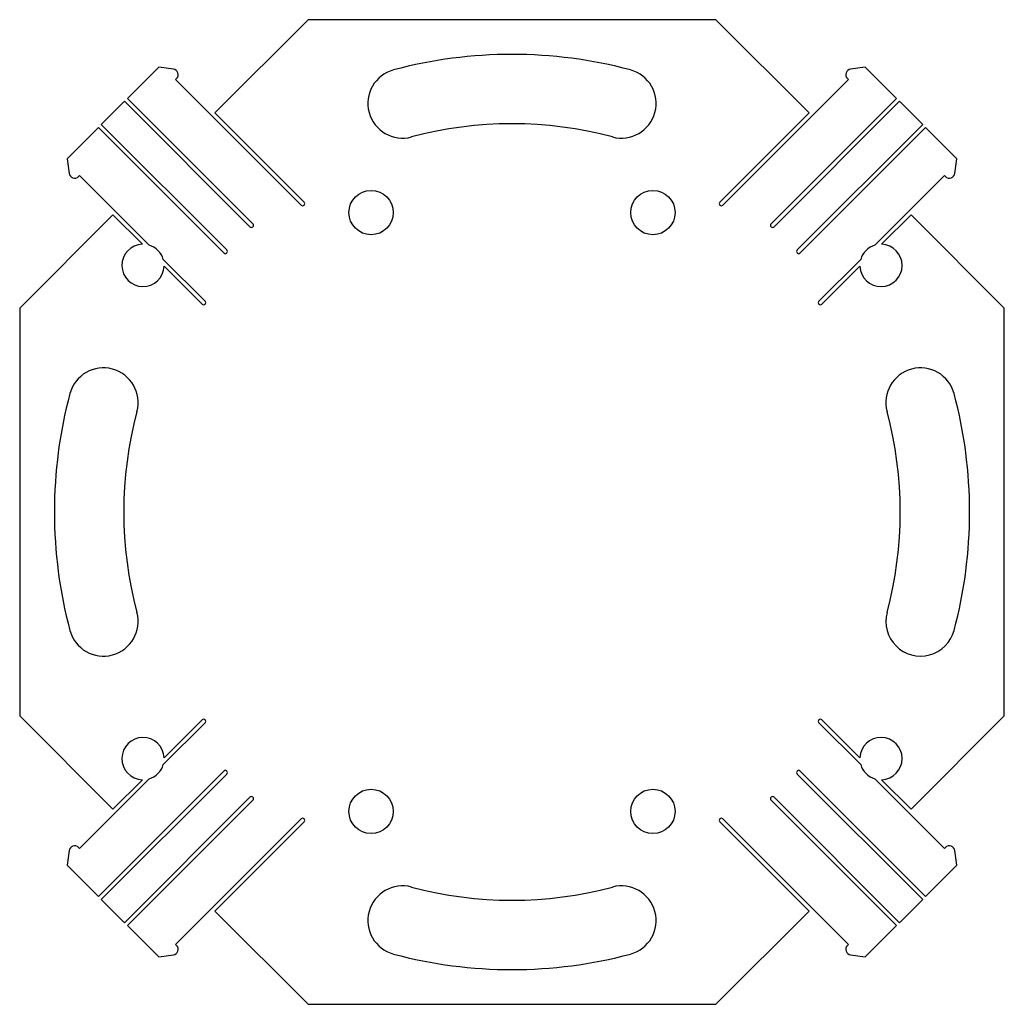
# Model space of a CAD drawing. Extents: x -35.5 to 35.5, y -35.5 to 35.5.
import ezdxf

# ---------------------------------------------------------------- set-up
doc = ezdxf.new("R2010")
doc.units = 0
doc.layers.add('Shape2DView011', color=7, linetype='CONTINUOUS')

msp = doc.modelspace()

# ---------------------------------------------------------------- linework, layer by layer
at = {"layer": 'Shape2DView011'}
for p, q in [((-14.7046, 35.5), (-21.4253, 28.7792)), ((14.7046, 35.5), (-14.7046, 35.5)), ((21.4253, 28.7792), (14.7046, 35.5)), ((-25.4705, 32.088), (-27.7333, 29.8252)), ((-24.4081, 31.9328), (-25.4705, 32.088)), ((25.4705, 32.088), (24.4081, 31.9328)), ((27.7333, 29.8252), (25.4705, 32.088)), ((-24.1831, 31.2541), (-24.2538, 31.1834)), ((24.2538, 31.1834), (24.1831, 31.2541)), ((-24.2538, 31.1834), (-15.2028, 22.1324)), ((24.2538, 31.1834), (15.2028, 22.1324)), ((-27.7333, 29.8252), (-18.6823, 20.7743)), ((18.6823, 20.7743), (27.7333, 29.8252)), ((-27.9454, 29.6131), (-29.6131, 27.9454)), ((-18.8944, 20.5621), (-27.9454, 29.6131)), ((27.9454, 29.6131), (18.8944, 20.5621)), ((29.6131, 27.9454), (27.9454, 29.6131)), ((-14.9907, 22.3446), (-21.4253, 28.7792)), ((14.9907, 22.3446), (21.4253, 28.7792)), ((-29.8252, 27.7333), (-32.088, 25.4705)), ((-20.7743, 18.6823), (-29.8252, 27.7333)), ((-29.6131, 27.9454), (-20.5621, 18.8944)), ((20.5621, 18.8944), (29.6131, 27.9454)), ((29.8252, 27.7333), (20.7743, 18.6823)), ((32.088, 25.4705), (29.8252, 27.7333)), ((-32.088, 25.4705), (-31.9328, 24.4081)), ((31.9328, 24.4081), (32.088, 25.4705)), ((-31.1834, 24.2538), (-31.2541, 24.1831)), ((-31.1834, 24.2538), (-26.1685, 19.2388)), ((31.1834, 24.2538), (26.1685, 19.2388)), ((31.2541, 24.1831), (31.1834, 24.2538)), ((-28.7792, 21.4253), (-35.5, 14.7046)), ((-26.6564, 19.3024), (-28.7792, 21.4253)), ((26.6564, 19.3024), (28.7792, 21.4253)), ((35.5, 14.7046), (28.7792, 21.4253)), ((-25.1464, 18.2168), (-22.1324, 15.2028)), ((25.1464, 18.2168), (22.1324, 15.2028)), ((-22.3446, 14.9907), (-25.0828, 17.7289)), ((22.3446, 14.9907), (25.0828, 17.7289)), ((-35.5, 14.7046), (-35.5, -14.7046)), ((35.5, -14.7046), (35.5, 14.7046)), ((-35.5, -14.7046), (-28.7792, -21.4253)), ((28.7792, -21.4253), (35.5, -14.7046)), ((-25.1464, -18.2168), (-22.1324, -15.2028)), ((-22.3446, -14.9907), (-25.0828, -17.7289)), ((25.1464, -18.2168), (22.1324, -15.2028)), ((22.3446, -14.9907), (25.0828, -17.7289)), ((-29.8252, -27.7333), (-20.7743, -18.6823)), ((-20.5621, -18.8944), (-29.6131, -27.9454)), ((29.6131, -27.9454), (20.5621, -18.8944)), ((20.7743, -18.6823), (29.8252, -27.7333)), ((-31.1834, -24.2538), (-26.1685, -19.2388)), ((-26.6564, -19.3024), (-28.7792, -21.4253)), ((31.1834, -24.2538), (26.1685, -19.2388)), ((26.6564, -19.3024), (28.7792, -21.4253)), ((-27.9454, -29.6131), (-18.8944, -20.5621)), ((18.8944, -20.5621), (27.9454, -29.6131)), ((-18.6823, -20.7743), (-27.7333, -29.8252)), ((27.7333, -29.8252), (18.6823, -20.7743)), ((-24.2538, -31.1834), (-15.2028, -22.1324)), ((-14.9907, -22.3446), (-21.4253, -28.7792)), ((14.9907, -22.3446), (21.4253, -28.7792)), ((24.2538, -31.1834), (15.2028, -22.1324)), ((-31.9328, -24.4081), (-32.088, -25.4705)), ((-31.2541, -24.1831), (-31.1834, -24.2538)), ((31.1834, -24.2538), (31.2541, -24.1831)), ((32.088, -25.4705), (31.9328, -24.4081)), ((-32.088, -25.4705), (-29.8252, -27.7333)), ((29.8252, -27.7333), (32.088, -25.4705)), ((-29.6131, -27.9454), (-27.9454, -29.6131)), ((27.9454, -29.6131), (29.6131, -27.9454)), ((-21.4253, -28.7792), (-14.7046, -35.5)), ((14.7046, -35.5), (21.4253, -28.7792)), ((-27.7333, -29.8252), (-25.4705, -32.088)), ((25.4705, -32.088), (27.7333, -29.8252)), ((-24.2538, -31.1834), (-24.1831, -31.2541)), ((24.1831, -31.2541), (24.2538, -31.1834)), ((-25.4705, -32.088), (-24.4081, -31.9328)), ((24.4081, -31.9328), (25.4705, -32.088)), ((-14.7046, -35.5), (14.7046, -35.5))]:
    msp.add_line(p, q, dxfattribs=at)
for centre in [(-10.16, 21.59), (10.16, 21.59), (-10.16, -21.59), (10.16, -21.59)]:
    msp.add_circle(centre, 1.6, dxfattribs=at)
for centre, radius, start, end in [((0, 0), 33, 75, 105), ((-24.4659, 31.537), 0.4, -45, 81.6887), ((-7.894, 29.4607), 2.5, 105, -75), ((7.894, 29.4607), 2.5, -105, 75), ((24.4659, 31.537), 0.4, 98.3113, -135), ((0, 0), 28, 75, 105), ((-31.537, 24.4659), 0.4, -171.689, -45), ((31.537, 24.4659), 0.4, -135, -8.31132), ((-15.0967, 22.2385), 0.15, -135, 45), ((15.0967, 22.2385), 0.15, 135, -45), ((-18.7884, 20.6682), 0.15, -135, 45), ((18.7884, 20.6682), 0.15, 135, -45), ((-26.607, 17.7782), 1.525, 91.8538, -1.85379), ((-26.607, 17.7782), 1.525, 16.7129, 73.2871), ((26.607, 17.7782), 1.525, 106.713, 163.287), ((26.607, 17.7782), 1.525, 0, 88.1463), ((-20.6682, 18.7884), 0.15, -135, 45), ((20.6682, 18.7884), 0.15, 135, -45), ((26.607, 17.7782), 1.525, -178.146, 0), ((-22.2385, 15.0967), 0.15, -135, 45), ((22.2385, 15.0967), 0.15, 135, -45), ((-29.4607, 7.894), 2.5, -15, 165), ((29.4607, 7.894), 2.5, 15, -165), ((0, 0), 33, 165, -165), ((0, 0), 33, -15, 15), ((0, 0), 28, 165, -165), ((0, 0), 28, -15, 15), ((-29.4607, -7.894), 2.5, -165, 15), ((29.4607, -7.894), 2.5, 165, -15), ((-22.2385, -15.0967), 0.15, -45, 135), ((22.2385, -15.0967), 0.15, 45, -135), ((-26.607, -17.7782), 1.525, 1.85372, -91.8537), ((26.607, -17.7782), 1.525, 0, 178.146), ((-26.607, -17.7782), 1.525, -73.287, -16.713), ((26.607, -17.7782), 1.525, -163.287, -106.713), ((26.607, -17.7782), 1.525, -88.1462, 0), ((-20.6682, -18.7884), 0.15, -45, 135), ((20.6682, -18.7884), 0.15, 45, -135), ((-18.7884, -20.6682), 0.15, -45, 135), ((18.7884, -20.6682), 0.15, 45, -135), ((-15.0967, -22.2385), 0.15, -45, 135), ((15.0967, -22.2385), 0.15, 45, -135), ((-31.537, -24.4659), 0.4, 45, 171.689), ((31.537, -24.4659), 0.4, 8.31132, 135), ((-7.894, -29.4607), 2.5, 75, -105), ((7.894, -29.4607), 2.5, -75, 105), ((0, 0), 28, -105, -75), ((-24.4659, -31.537), 0.4, -81.6887, 45), ((0, 0), 33, -105, -75), ((24.4659, -31.537), 0.4, 135, -98.3113)]:
    msp.add_arc(centre, radius, start, end, dxfattribs=at)

doc.saveas('drawing.dxf')
